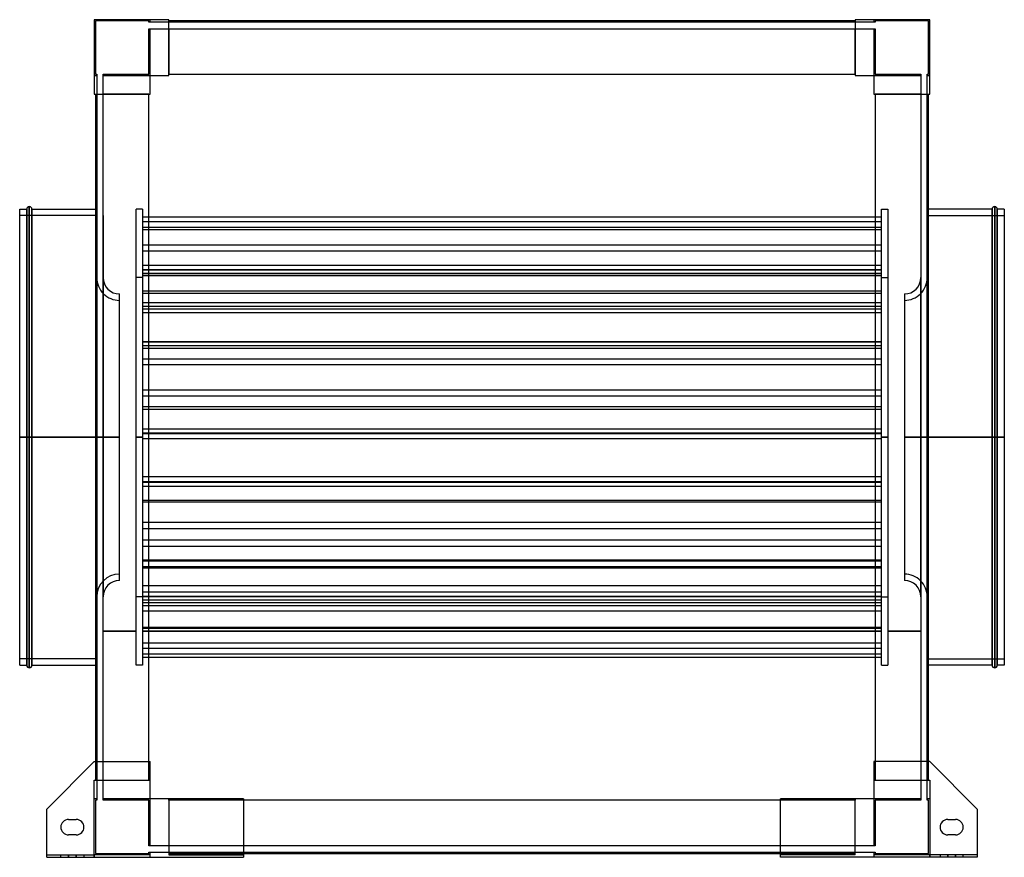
# Model space of a CAD drawing. Header units: millimetres. Extents: x -383 to 383, y -327 to 325.
import ezdxf

# ---------------------------------------------------------------- set-up
doc = ezdxf.new("R2010")
doc.units = ezdxf.units.MM
doc.layers.add('MAIN-1', color=7, linetype='Continuous')
doc.layers.add('MAIN-2', color=7, linetype='Continuous')

msp = doc.modelspace()

# ---------------------------------------------------------------- linework, layer by layer
at = {"layer": 'MAIN-1'}
for p, q in [((-267, 325), (-325, 325)), ((-325, 325), (-325, 267)), ((-267, 281.5), (-267, 325)), ((267, 324), (-267, 324)), ((267, 325), (267, 281.5)), ((325, 325), (267, 325)), ((325, 267), (325, 325)), ((-281.5, 267), (-281.5, 281.5)), ((-281.5, 281.5), (-267, 281.5)), ((-267, 282.5), (267, 282.5)), ((267, 281.5), (281.5, 281.5)), ((281.5, 281.5), (281.5, 267)), ((-325, 267), (-281.5, 267)), ((-324, 267), (-324, -252.5)), ((-282.5, -252.5), (-282.5, 267)), ((281.5, 267), (325, 267)), ((282.5, 267), (282.5, -252.5)), ((324, -252.5), (324, 267)), ((-383, 0), (-383, 177.5)), ((-383, 177.5), (-377.5, 177.5)), ((-377.5, 0), (-377.5, 177.5)), ((-375.5, 0), (-375.5, 179.5)), ((-373.5, 177.5), (-373.5, 0)), ((-373.5, 177.5), (-324, 177.5)), ((373.5, 177.5), (324, 177.5)), ((373.5, 0), (373.5, 177.5)), ((375.5, 179.5), (375.5, 0)), ((377.5, 177.5), (377.5, 0)), ((383, 177.5), (377.5, 177.5)), ((383, 177.5), (383, 0)), ((-373.5, 0), (-373.5, -177.5)), ((373.5, 0), (324, 0)), ((373.5, 0), (375.5, 0)), ((375.5, 0), (375.5, -179.5)), ((377.5, 0), (375.5, 0)), ((383, 0), (377.5, 0)), ((377.5, 0), (377.5, -177.5)), ((383, 0), (383, -177.5)), ((-377.5, 0), (-383, 0)), ((-383, -177.5), (-383, 0)), ((-375.5, 0), (-377.5, 0)), ((-377.5, -177.5), (-377.5, 0)), ((-373.5, 0), (-375.5, 0)), ((-375.5, -179.5), (-375.5, 0)), ((-324, 0), (-373.5, 0)), ((373.5, -177.5), (373.5, 0)), ((-383, -177.5), (-377.5, -177.5)), ((-373.5, -177.5), (-324, -177.5)), ((373.5, -177.5), (324, -177.5)), ((383, -177.5), (377.5, -177.5)), ((-325, -252.5), (-362, -289.5)), ((-325, -252.5), (-281.5, -252.5)), ((-281.5, -281.5), (-281.5, -252.5)), ((325, -252.5), (281.5, -252.5)), ((281.5, -252.5), (281.5, -281.5)), ((362, -289.5), (325, -252.5)), ((-209, -281.5), (-281.5, -281.5)), ((-209, -281.5), (-209, -327)), ((209, -282.5), (-209, -282.5)), ((281.5, -281.5), (209, -281.5)), ((209, -327), (209, -281.5)), ((-362, -327), (-362, -289.5)), ((362, -289.5), (362, -327)), ((-345, -297.5), (-339, -297.5)), ((339, -297.5), (345, -297.5)), ((-339, -309.5), (-345, -309.5)), ((345, -309.5), (339, -309.5)), ((-362, -327), (-209, -327)), ((-209, -324), (209, -324)), ((362, -327), (209, -327))]:
    msp.add_line(p, q, dxfattribs=at)
for centre, radius, start, end in [((-375.5, 177.5), 2, 89.99998, 180.00002), ((-375.5, 177.5), 2, 0, 89.99998), ((375.5, 177.5), 2, 89.99998, 180.00002), ((375.5, 177.5), 2, 0, 89.99998), ((-375.5, -177.5), 2, 180.00002, 270.00002), ((-375.5, -177.5), 2, 270.00002, 0), ((375.5, -177.5), 2, 180.00002, 270.00002), ((375.5, -177.5), 2, 270.00002, 0), ((-345, -303.5), 6, 89.99998, 180.00002), ((-339, -303.5), 6, 0, 89.99998), ((339, -303.5), 6, 89.99998, 180.00002), ((345, -303.5), 6, 0, 89.99998), ((-345, -303.5), 6, 180.00002, 270.00002), ((-339, -303.5), 6, 270.00002, 0), ((339, -303.5), 6, 180.00002, 270.00002), ((345, -303.5), 6, 270.00002, 0)]:
    msp.add_arc(centre, radius, start, end, dxfattribs=at)
at = {"layer": 'MAIN-2'}
for p, q in [((-325, 325), (-325, 325)), ((-325, 325), (-325, 325)), ((-282.5, 324), (-324, 324)), ((-324, 324), (-324, 282.5)), ((-324, 324), (-324, 324)), ((-282.5, 323), (-282.5, 324)), ((-282.5, 324), (-282.5, 324)), ((-281.5, 323), (-282.5, 323)), ((-282.5, 323), (-282.5, 323)), ((-281.5, 323), (-281.5, 325)), ((-281.5, 325), (-281.5, 325)), ((-281.5, 325), (-281.5, 325)), ((-281.5, 323), (-281.5, 323)), ((-267, 323), (-281.5, 323)), ((-281.5, 323), (-281.5, 323)), ((-267, 325), (-267, 325)), ((-267, 325), (-267, 325)), ((-267, 324), (-267, 324)), ((-267, 324), (-267, 324)), ((-267, 323), (-267, 323)), ((267, 323), (-267, 323)), ((-267, 323), (-267, 323)), ((267, 325), (267, 325)), ((267, 325), (267, 325)), ((267, 324), (267, 324)), ((267, 324), (267, 324)), ((267, 323), (267, 323)), ((281.5, 323), (267, 323)), ((267, 323), (267, 323)), ((281.5, 325), (281.5, 325)), ((281.5, 325), (281.5, 323)), ((281.5, 325), (281.5, 325)), ((281.5, 323), (281.5, 323)), ((282.5, 323), (281.5, 323)), ((281.5, 323), (281.5, 323)), ((282.5, 324), (282.5, 323)), ((282.5, 324), (282.5, 324)), ((324, 324), (282.5, 324)), ((282.5, 323), (282.5, 323)), ((324, 282.5), (324, 324)), ((324, 324), (324, 324)), ((325, 325), (325, 325)), ((325, 325), (325, 325)), ((-282.5, 282.5), (-282.5, 318)), ((-282.5, 318), (-281.5, 318)), ((-282.5, 318), (-282.5, 318)), ((-281.5, 318), (-267, 318)), ((-281.5, 318), (-281.5, 318)), ((-281.5, 318), (-281.5, 318)), ((-281.5, 281.5), (-281.5, 318)), ((-267, 318), (-267, 318)), ((-267, 318), (267, 318)), ((-267, 318), (-267, 318)), ((-267, 318), (-267, 282.5)), ((267, 318), (267, 318)), ((267, 318), (281.5, 318)), ((267, 318), (267, 318)), ((267, 282.5), (267, 318)), ((281.5, 318), (282.5, 318)), ((281.5, 318), (281.5, 318)), ((281.5, 318), (281.5, 318)), ((281.5, 318), (281.5, 281.5)), ((282.5, 318), (282.5, 282.5)), ((282.5, 318), (282.5, 318)), ((-325, 281.5), (-325, 281.5)), ((-325, 281.5), (-323, 281.5)), ((-325, 281.5), (-325, 281.5)), ((-324, 282.5), (-323, 282.5)), ((-324, 282.5), (-324, 282.5)), ((-323, 282.5), (-323, 281.5)), ((-323, 282.5), (-323, 282.5)), ((-323, 281.5), (-323, 267)), ((-323, 281.5), (-323, 281.5)), ((-323, 281.5), (-323, 281.5)), ((-318, 282.5), (-318, 282.5)), ((-318, 281.5), (-318, 282.5)), ((-318, 282.5), (-282.5, 282.5)), ((-318, 281.5), (-318, 281.5)), ((-318, 281.5), (-318, 281.5)), ((-318, 267), (-318, 281.5)), ((-318, 281.5), (-281.5, 281.5)), ((-282.5, 282.5), (-282.5, 282.5)), ((-281.5, 281.5), (-281.5, 281.5)), ((-281.5, 281.5), (-281.5, 281.5)), ((-281.5, 281.5), (-281.5, 281.5)), ((-281.5, 281.5), (-281.5, 281.5)), ((-281.5, 281.5), (-281.5, 281.5)), ((-281.5, 281.5), (-281.5, 281.5)), ((-267, 282.5), (-267, 282.5)), ((-267, 282.5), (-267, 282.5)), ((-267, 281.5), (-267, 282.5)), ((-267, 282.5), (-267, 282.5)), ((-267, 282.5), (-267, 282.5)), ((-267, 281.5), (-267, 281.5)), ((-267, 281.5), (-267, 281.5)), ((-267, 281.5), (-267, 281.5)), ((-267, 281.5), (-267, 281.5)), ((267, 282.5), (267, 282.5)), ((267, 282.5), (267, 281.5)), ((267, 282.5), (267, 282.5)), ((267, 282.5), (267, 282.5)), ((267, 282.5), (267, 282.5)), ((267, 281.5), (267, 281.5)), ((267, 281.5), (267, 281.5)), ((267, 281.5), (267, 281.5)), ((267, 281.5), (267, 281.5)), ((281.5, 281.5), (281.5, 281.5)), ((281.5, 281.5), (318, 281.5)), ((281.5, 281.5), (281.5, 281.5)), ((281.5, 281.5), (281.5, 281.5)), ((281.5, 281.5), (281.5, 281.5)), ((281.5, 281.5), (281.5, 281.5)), ((281.5, 281.5), (281.5, 281.5)), ((282.5, 282.5), (318, 282.5)), ((282.5, 282.5), (282.5, 282.5)), ((318, 282.5), (318, 281.5)), ((318, 282.5), (318, 282.5)), ((318, 281.5), (318, 267)), ((318, 281.5), (318, 281.5)), ((318, 281.5), (318, 281.5)), ((323, 282.5), (323, 282.5)), ((323, 281.5), (323, 282.5)), ((323, 282.5), (324, 282.5)), ((323, 281.5), (323, 281.5)), ((323, 281.5), (323, 281.5)), ((323, 267), (323, 281.5)), ((323, 281.5), (325, 281.5)), ((324, 282.5), (324, 282.5)), ((325, 281.5), (325, 281.5)), ((325, 281.5), (325, 281.5)), ((-325, 267), (-325, 267)), ((-325, 267), (-325, 267)), ((-324, 267), (-324, 267)), ((-324, 267), (-324, 267)), ((-323, 267), (-323, -267)), ((-323, 267), (-323, 267)), ((-323, 267), (-323, 267)), ((-318, 267), (-318, 267)), ((-318, -267), (-318, 267)), ((-318, 267), (-318, 267)), ((-282.5, 267), (-318, 267)), ((-282.5, 267), (-282.5, 267)), ((-282.5, 267), (-282.5, 267)), ((-282.5, 267), (-281.5, 267)), ((-282.5, 267), (-282.5, 267)), ((-282.5, 267), (-282.5, 267)), ((-281.5, 267), (-281.5, 267)), ((-281.5, 267), (-281.5, 267)), ((-281.5, 267), (-281.5, 267)), ((-281.5, 267), (-281.5, 267)), ((281.5, 267), (281.5, 267)), ((281.5, 267), (282.5, 267)), ((281.5, 267), (281.5, 267)), ((281.5, 267), (281.5, 267)), ((281.5, 267), (281.5, 267)), ((282.5, 267), (282.5, 267)), ((318, 267), (282.5, 267)), ((282.5, 267), (282.5, 267)), ((282.5, 267), (282.5, 267)), ((282.5, 267), (282.5, 267)), ((318, 267), (318, -267)), ((318, 267), (318, 267)), ((318, 267), (318, 267)), ((323, 267), (323, 267)), ((323, -267), (323, 267)), ((323, 267), (323, 267)), ((324, 267), (324, 267)), ((324, 267), (324, 267)), ((325, 267), (325, 267)), ((325, 267), (325, 267)), ((-377.5, 177.5), (-377.5, 0)), ((-375.5, 179.5), (-375.5, 0)), ((-373.5, 0), (-373.5, 177.5)), ((-324, 177.5), (-323, 177.5)), ((-292.5, 0), (-292.5, 177.5)), ((-287.5, 177.5), (-292.5, 177.5)), ((-287.5, 177.5), (-287.5, 0)), ((287.5, 0), (287.5, 177.5)), ((287.5, 177.5), (292.5, 177.5)), ((292.5, 177.5), (292.5, 0)), ((324, 177.5), (323, 177.5)), ((373.5, 177.5), (373.5, 0)), ((375.5, 0), (375.5, 179.5)), ((377.5, 0), (377.5, 177.5)), ((-323, 172.5), (-383, 172.5)), ((-323, 172.5), (-323, 0)), ((-318, 172.5), (-318, 0)), ((-287.5, 171.47), (287.5, 171.47)), ((323, 0), (323, 172.5)), ((323, 172.5), (383, 172.5)), ((-287.5, 167.93), (287.5, 167.93)), ((-287.5, 163.58), (287.5, 163.58)), ((-287.5, 161.79), (287.5, 161.79)), ((-287.5, 149.71), (287.5, 149.71)), ((-287.5, 145.04), (287.5, 145.04)), ((-287.5, 133.82), (287.5, 133.82)), ((-287.5, 130.62), (287.5, 130.62)), ((-287.5, 130.28), (287.5, 130.28)), ((-323.09, 0), (-323.09, 124.26)), ((-323.09, 124.26), (-323.09, 0)), ((-323.09, 124.26), (-323, 124.26)), ((-318.09, 124.24), (-318.09, 0)), ((-318, 124.24), (-318.09, 124.24)), ((-287.5, 124.25), (-292.5, 124.25)), ((-287.5, 127.67), (287.5, 127.67)), ((-287.5, 127.41), (287.5, 127.41)), ((-287.5, 125.96), (287.5, 125.96)), ((287.5, 124.25), (292.5, 124.25)), ((318, 124.24), (318.09, 124.24)), ((318.09, 0), (318.09, 124.24)), ((323.09, 124.26), (323, 124.26)), ((323.09, 0), (323.09, 124.26)), ((323.09, 124.26), (323.09, 0)), ((-305.34, 0), (-305.34, 111.51)), ((-287.5, 113.87), (287.5, 113.87)), ((-287.5, 112.08), (287.5, 112.08)), ((305.34, 111.51), (305.34, 0)), ((-287.5, 104.85), (287.5, 104.85)), ((-287.5, 102.06), (287.5, 102.06)), ((-287.5, 99.85), (287.5, 99.85)), ((-287.5, 97.07), (287.5, 97.07)), ((-287.5, 74.5), (287.5, 74.5)), ((-287.5, 74.24), (287.5, 74.24)), ((-287.5, 71.48), (287.5, 71.48)), ((-287.5, 69.21), (287.5, 69.21)), ((-287.5, 60.94), (287.5, 60.94)), ((-287.5, 56.48), (287.5, 56.48)), ((-287.5, 36.76), (287.5, 36.76)), ((-287.5, 32.31), (287.5, 32.31)), ((-287.5, 24.03), (287.5, 24.03)), ((-287.5, 21.76), (287.5, 21.76)), ((-383, 0), (-377.5, 0)), ((-383, 0), (-323, 0)), ((-377.5, 0), (-375.5, 0)), ((-377.5, 0), (-377.5, -177.5)), ((-375.5, 0), (-375.5, -179.5)), ((-375.5, 0), (-373.5, 0)), ((-373.5, 0), (-323, 0)), ((-305.34, 0), (-323.09, 0)), ((-323.09, 0), (-323.09, -124.26)), ((-323, 0), (-323, -172.5)), ((-318.09, 0), (-318, 0)), ((-318.09, 0), (-318.09, -124.24)), ((-305.34, 0), (-318.09, 0)), ((-292.5, 0), (-287.5, 0)), ((-287.5, 0), (-292.5, 0)), ((-287.5, 6.49), (287.5, 6.49)), ((-287.5, 3.35), (287.5, 3.35)), ((-287.5, 2.93), (287.5, 2.93)), ((-287.5, 0), (-287.5, -177.5)), ((292.5, 0), (287.5, 0)), ((287.5, 0), (292.5, 0)), ((292.5, 0), (292.5, -177.5)), ((305.34, 0), (323.09, 0)), ((305.34, 0), (318.09, 0)), ((318.09, 0), (318, 0)), ((318.09, -124.24), (318.09, 0)), ((383, 0), (323, 0)), ((324, 0), (323, 0)), ((323.09, 0), (323.09, -124.26)), ((373.5, 0), (373.5, -177.5)), ((-323, 0), (-383, 0)), ((-373.5, -177.5), (-373.5, 0)), ((-323, 0), (-324, 0)), ((-323.09, 0), (-305.34, 0)), ((-323.09, -124.26), (-323.09, 0)), ((-318, 0), (-318.09, 0)), ((-318.09, 0), (-305.34, 0)), ((-305.34, -111.51), (-305.34, 0)), ((-292.5, -177.5), (-292.5, 0)), ((-287.5, 0), (-292.5, 0)), ((-292.5, 0), (-287.5, 0)), ((-287.5, -0.96), (287.5, -0.96)), ((287.5, -177.5), (287.5, 0)), ((287.5, 0), (292.5, 0)), ((292.5, 0), (287.5, 0)), ((323.09, 0), (305.34, 0)), ((305.34, 0), (305.34, -111.51)), ((318.09, 0), (305.34, 0)), ((318, 0), (318.09, 0)), ((323, 0), (383, 0)), ((323, 0), (373.5, 0)), ((323, -172.5), (323, 0)), ((323.09, -124.26), (323.09, 0)), ((373.5, 0), (375.5, 0)), ((375.5, -179.5), (375.5, 0)), ((375.5, 0), (377.5, 0)), ((377.5, 0), (383, 0)), ((377.5, -177.5), (377.5, 0)), ((-287.5, -30.58), (287.5, -30.58)), ((-287.5, -34.47), (287.5, -34.47)), ((-287.5, -34.89), (287.5, -34.89)), ((-287.5, -38.04), (287.5, -38.04)), ((-287.5, -49.07), (287.5, -49.07)), ((-287.5, -50.37), (287.5, -50.37)), ((-287.5, -66.13), (287.5, -66.13)), ((-287.5, -70.96), (287.5, -70.96)), ((-287.5, -79.91), (287.5, -79.91)), ((-287.5, -84.74), (287.5, -84.74)), ((-287.5, -95.37), (287.5, -95.37)), ((-287.5, -96.15), (287.5, -96.15)), ((-287.5, -100.51), (287.5, -100.51)), ((-287.5, -101.8), (287.5, -101.8)), ((-287.5, -115.43), (287.5, -115.43)), ((-287.5, -120.36), (287.5, -120.36)), ((-323, -124.26), (-323.09, -124.26)), ((-318, -124.24), (-318.09, -124.24)), ((-287.5, -124.25), (-292.5, -124.25)), ((-287.5, -123.76), (287.5, -123.76)), ((-287.5, -123.89), (287.5, -123.89)), ((-287.5, -126.61), (287.5, -126.61)), ((-287.5, -128.69), (287.5, -128.69)), ((287.5, -124.25), (292.5, -124.25)), ((318, -124.24), (318.09, -124.24)), ((323, -124.26), (323.09, -124.26)), ((-287.5, -130.98), (287.5, -130.98)), ((-287.5, -135.17), (287.5, -135.17)), ((-318, -150.87), (-292.5, -150.87)), ((-292.5, -150.88), (-318, -150.88)), ((-318, -150.88), (-292.5, -150.88)), ((-318, -150.88), (-292.5, -150.88)), ((-287.5, -147.97), (287.5, -147.97)), ((-287.5, -148.75), (287.5, -148.75)), ((-287.5, -150.87), (287.5, -150.87)), ((287.5, -150.88), (-287.5, -150.88)), ((-287.5, -150.88), (287.5, -150.88)), ((-287.5, -150.88), (287.5, -150.88)), ((292.5, -150.87), (318, -150.87)), ((318, -150.88), (292.5, -150.88)), ((292.5, -150.88), (318, -150.88)), ((292.5, -150.88), (318, -150.88)), ((-287.5, -159.98), (287.5, -159.98)), ((-287.5, -164.18), (287.5, -164.18)), ((-323, -172.5), (-383, -172.5)), ((-287.5, -168.55), (287.5, -168.55)), ((-287.5, -171.27), (287.5, -171.27)), ((323, -172.5), (383, -172.5)), ((-324, -177.5), (-323, -177.5)), ((-287.5, -177.5), (-292.5, -177.5)), ((287.5, -177.5), (292.5, -177.5)), ((324, -177.5), (323, -177.5)), ((-325, -252.5), (-325, -252.5)), ((-325, -252.5), (-325, -252.5)), ((-324, -252.5), (-324, -267)), ((-282.5, -267), (-282.5, -252.5)), ((-281.5, -252.5), (-281.5, -252.5)), ((-281.5, -252.5), (-281.5, -252.5)), ((281.5, -252.5), (281.5, -252.5)), ((281.5, -252.5), (281.5, -252.5)), ((282.5, -252.5), (282.5, -267)), ((324, -267), (324, -252.5)), ((325, -252.5), (325, -252.5)), ((325, -252.5), (325, -252.5)), ((-325, -267), (-281.5, -267)), ((-325, -325), (-325, -267)), ((-325, -267), (-325, -267)), ((-325, -267), (-325, -267)), ((-324, -267), (-324, -267)), ((-324, -267), (-324, -267)), ((-323, -267), (-323, -267)), ((-323, -267), (-323, -267)), ((-323, -267), (-323, -281.5)), ((-318, -267), (-318, -267)), ((-318, -281.5), (-318, -267)), ((-318, -267), (-318, -267)), ((-318, -267), (-282.5, -267)), ((-282.5, -267), (-282.5, -267)), ((-282.5, -267), (-282.5, -267)), ((-281.5, -267), (-282.5, -267)), ((-282.5, -267), (-282.5, -267)), ((-282.5, -267), (-282.5, -267)), ((-281.5, -267), (-281.5, -267)), ((-281.5, -267), (-281.5, -267)), ((-281.5, -267), (-281.5, -267)), ((-281.5, -267), (-281.5, -267)), ((281.5, -267), (325, -267)), ((281.5, -267), (281.5, -267)), ((281.5, -267), (281.5, -267)), ((281.5, -267), (281.5, -267)), ((281.5, -267), (281.5, -267)), ((282.5, -267), (281.5, -267)), ((282.5, -267), (282.5, -267)), ((282.5, -267), (282.5, -267)), ((282.5, -267), (318, -267)), ((282.5, -267), (282.5, -267)), ((282.5, -267), (282.5, -267)), ((318, -267), (318, -267)), ((318, -267), (318, -267)), ((318, -267), (318, -281.5)), ((323, -267), (323, -267)), ((323, -281.5), (323, -267)), ((323, -267), (323, -267)), ((324, -267), (324, -267)), ((324, -267), (324, -267)), ((325, -267), (325, -325)), ((325, -267), (325, -267)), ((325, -267), (325, -267)), ((-325, -281.5), (-325, -281.5)), ((-325, -281.5), (-325, -281.5)), ((-323, -281.5), (-325, -281.5)), ((-323, -282.5), (-324, -282.5)), ((-324, -282.5), (-324, -324)), ((-324, -282.5), (-324, -282.5)), ((-323, -281.5), (-323, -282.5)), ((-323, -281.5), (-323, -281.5)), ((-323, -281.5), (-323, -281.5)), ((-323, -282.5), (-323, -282.5)), ((-318, -281.5), (-318, -281.5)), ((-318, -282.5), (-318, -281.5)), ((-318, -281.5), (-318, -281.5)), ((-281.5, -281.5), (-318, -281.5)), ((-318, -282.5), (-318, -282.5)), ((-282.5, -282.5), (-318, -282.5)), ((-282.5, -282.5), (-282.5, -282.5)), ((-282.5, -318), (-282.5, -282.5)), ((-281.5, -281.5), (-281.5, -281.5)), ((-281.5, -281.5), (-281.5, -281.5)), ((-281.5, -281.5), (-281.5, -281.5)), ((-281.5, -281.5), (-281.5, -281.5)), ((-281.5, -318), (-281.5, -281.5)), ((-281.5, -281.5), (-281.5, -281.5)), ((-281.5, -281.5), (-281.5, -281.5)), ((-267, -281.5), (-267, -281.5)), ((-267, -281.5), (-267, -281.5)), ((-267, -281.5), (-267, -325)), ((-267, -281.5), (-267, -281.5)), ((-267, -281.5), (-267, -281.5)), ((-267, -282.5), (-267, -281.5)), ((-267, -282.5), (-267, -282.5)), ((-267, -282.5), (-267, -282.5)), ((-267, -282.5), (-267, -318)), ((-267, -282.5), (-267, -282.5)), ((-267, -282.5), (-267, -282.5)), ((-209, -282.5), (-267, -282.5)), ((-209, -281.5), (-209, -281.5)), ((-209, -281.5), (-209, -281.5)), ((209, -281.5), (209, -281.5)), ((209, -281.5), (209, -281.5)), ((267, -282.5), (209, -282.5)), ((267, -325), (267, -281.5)), ((267, -281.5), (267, -281.5)), ((267, -281.5), (267, -281.5)), ((267, -281.5), (267, -282.5)), ((267, -281.5), (267, -281.5)), ((267, -281.5), (267, -281.5)), ((267, -282.5), (267, -282.5)), ((267, -282.5), (267, -282.5)), ((267, -318), (267, -282.5)), ((267, -282.5), (267, -282.5)), ((267, -282.5), (267, -282.5)), ((281.5, -281.5), (281.5, -281.5)), ((281.5, -281.5), (281.5, -281.5)), ((318, -281.5), (281.5, -281.5)), ((281.5, -281.5), (281.5, -281.5)), ((281.5, -281.5), (281.5, -318)), ((281.5, -281.5), (281.5, -281.5)), ((281.5, -281.5), (281.5, -281.5)), ((281.5, -281.5), (281.5, -281.5)), ((318, -282.5), (282.5, -282.5)), ((282.5, -282.5), (282.5, -282.5)), ((282.5, -282.5), (282.5, -318)), ((318, -281.5), (318, -281.5)), ((318, -281.5), (318, -282.5)), ((318, -281.5), (318, -281.5)), ((318, -282.5), (318, -282.5)), ((323, -281.5), (323, -281.5)), ((323, -282.5), (323, -281.5)), ((323, -281.5), (323, -281.5)), ((325, -281.5), (323, -281.5)), ((323, -282.5), (323, -282.5)), ((324, -282.5), (323, -282.5)), ((324, -282.5), (324, -282.5)), ((324, -324), (324, -282.5)), ((325, -281.5), (325, -281.5)), ((325, -281.5), (325, -281.5)), ((-362, -289.5), (-362, -289.5)), ((-362, -289.5), (-362, -289.5)), ((362, -289.5), (362, -289.5)), ((362, -289.5), (362, -289.5)), ((-345, -297.5), (-345, -297.5)), ((-345, -297.5), (-345, -297.5)), ((-339, -297.5), (-339, -297.5)), ((-339, -297.5), (-339, -297.5)), ((339, -297.5), (339, -297.5)), ((339, -297.5), (339, -297.5)), ((345, -297.5), (345, -297.5)), ((345, -297.5), (345, -297.5)), ((-351, -303.5), (-351, -303.5)), ((-351, -303.5), (-351, -303.5)), ((-333, -303.5), (-333, -303.5)), ((-333, -303.5), (-333, -303.5)), ((333, -303.5), (333, -303.5)), ((333, -303.5), (333, -303.5)), ((351, -303.5), (351, -303.5)), ((351, -303.5), (351, -303.5)), ((-345, -309.5), (-345, -309.5)), ((-345, -309.5), (-345, -309.5)), ((-339, -309.5), (-339, -309.5)), ((-339, -309.5), (-339, -309.5)), ((339, -309.5), (339, -309.5)), ((339, -309.5), (339, -309.5)), ((345, -309.5), (345, -309.5)), ((345, -309.5), (345, -309.5)), ((-281.5, -318), (-282.5, -318)), ((-282.5, -318), (-282.5, -318)), ((-281.5, -318), (-281.5, -318)), ((-281.5, -318), (-281.5, -318)), ((-267, -318), (-281.5, -318)), ((-267, -318), (-267, -318)), ((-267, -318), (-267, -318)), ((267, -318), (-267, -318)), ((281.5, -318), (267, -318)), ((267, -318), (267, -318)), ((267, -318), (267, -318)), ((282.5, -318), (281.5, -318)), ((281.5, -318), (281.5, -318)), ((281.5, -318), (281.5, -318)), ((282.5, -318), (282.5, -318)), ((-362, -325), (-362, -325)), ((-362, -325), (-362, -325)), ((-362, -325), (-325, -325)), ((-362, -327), (-362, -327)), ((-362, -327), (-362, -327)), ((-351, -327), (-351, -325)), ((-351, -327), (-351, -325)), ((-345, -327), (-345, -325)), ((-345, -327), (-345, -325)), ((-345, -325), (-345, -327)), ((-345, -325), (-345, -327)), ((-339, -325), (-339, -327)), ((-339, -325), (-339, -327)), ((-339, -327), (-339, -325)), ((-339, -327), (-339, -325)), ((-333, -325), (-333, -327)), ((-333, -325), (-333, -327)), ((-325, -325), (-325, -325)), ((-325, -325), (-325, -327)), ((-325, -325), (-325, -325)), ((-281.5, -325), (-325, -325)), ((-325, -327), (-325, -325)), ((-324, -324), (-282.5, -324)), ((-324, -324), (-324, -324)), ((-282.5, -324), (-282.5, -323)), ((-282.5, -323), (-281.5, -323)), ((-282.5, -323), (-282.5, -323)), ((-282.5, -324), (-282.5, -324)), ((-281.5, -323), (-281.5, -323)), ((-281.5, -323), (-267, -323)), ((-281.5, -327), (-281.5, -323)), ((-281.5, -323), (-281.5, -323)), ((-281.5, -325), (-281.5, -325)), ((-281.5, -325), (-281.5, -325)), ((-281.5, -327), (-281.5, -327)), ((-281.5, -327), (-281.5, -327)), ((-267, -323), (-267, -323)), ((-267, -323), (267, -323)), ((-267, -323), (-267, -323)), ((-267, -324), (-267, -324)), ((-267, -324), (-267, -324)), ((-267, -324), (-209, -324)), ((-267, -325), (-267, -325)), ((-267, -325), (-267, -325)), ((-267, -325), (-209, -325)), ((-209, -325), (-209, -325)), ((-209, -325), (-209, -325)), ((-209, -327), (-209, -327)), ((-209, -327), (-209, -327)), ((209, -324), (267, -324)), ((267, -325), (209, -325)), ((209, -325), (209, -325)), ((209, -325), (209, -325)), ((209, -327), (209, -327)), ((209, -327), (209, -327)), ((267, -323), (281.5, -323)), ((267, -323), (267, -323)), ((267, -323), (267, -323)), ((267, -324), (267, -324)), ((267, -324), (267, -324)), ((267, -325), (267, -325)), ((267, -325), (267, -325)), ((281.5, -323), (281.5, -327)), ((281.5, -323), (281.5, -323)), ((281.5, -323), (282.5, -323)), ((281.5, -323), (281.5, -323)), ((281.5, -325), (281.5, -325)), ((325, -325), (281.5, -325)), ((281.5, -325), (281.5, -325)), ((281.5, -327), (281.5, -327)), ((281.5, -327), (281.5, -327)), ((282.5, -323), (282.5, -324)), ((282.5, -323), (282.5, -323)), ((282.5, -324), (324, -324)), ((282.5, -324), (282.5, -324)), ((324, -324), (324, -324)), ((325, -325), (325, -325)), ((362, -325), (325, -325)), ((325, -325), (325, -327)), ((325, -325), (325, -325)), ((325, -327), (325, -325)), ((333, -325), (333, -327)), ((333, -325), (333, -327)), ((339, -325), (339, -327)), ((339, -325), (339, -327)), ((339, -327), (339, -325)), ((339, -327), (339, -325)), ((345, -327), (345, -325)), ((345, -327), (345, -325)), ((345, -325), (345, -327)), ((345, -325), (345, -327)), ((351, -327), (351, -325)), ((351, -327), (351, -325)), ((362, -325), (362, -325)), ((362, -325), (362, -325)), ((362, -327), (362, -327)), ((362, -327), (362, -327))]:
    msp.add_line(p, q, dxfattribs=at)
for centre, radius, start, end in [((-305.34, 124.26), 17.75, 180.00002, 270.00002), ((-305.34, 124.26), 12.75, 180.08988, 270.00002), ((305.34, 124.26), 17.75, 269.99996, 0), ((305.34, 124.26), 12.75, 269.99996, 359.9101), ((-305.34, -124.26), 17.75, 89.99998, 179.99998), ((305.34, -124.26), 17.75, 0, 90.00004), ((-305.34, -124.26), 12.75, 89.99998, 179.91012), ((305.34, -124.26), 12.75, 0.0899, 90.00004)]:
    msp.add_arc(centre, radius, start, end, dxfattribs=at)

doc.saveas('drawing.dxf')
